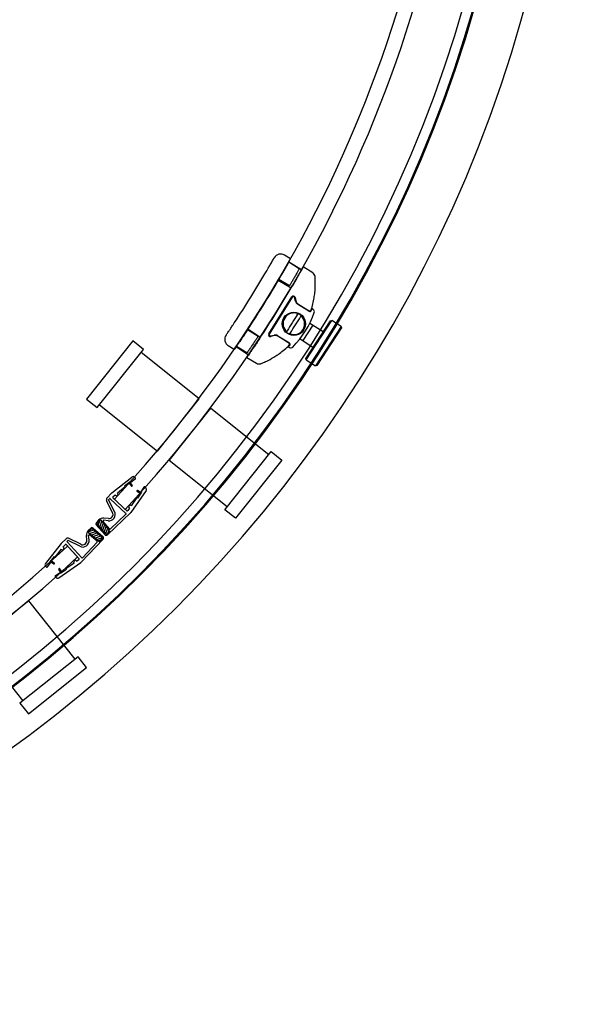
# Model space of a CAD drawing. Header units: millimetres. Extents: x 1633.97 to 1634.77, y 1295.267 to 1296.067.
# Tile 2 of 3: x 1634.544 to 1634.767, y 1295.27 to 1295.667. Entities that reach past the tile are written whole.
import ezdxf

# ---------------------------------------------------------------- set-up
doc = ezdxf.new("R2010")
doc.units = ezdxf.units.MM
doc.header["$LTSCALE"] = 0.1
doc.layers.add('SANINDUSA', color=3, linetype='Continuous')

msp = doc.modelspace()

# ---------------------------------------------------------------- hatches: boundary and pattern name
at = {"layer": 'SANINDUSA'}
h = msp.add_hatch(dxfattribs=at)
h.set_pattern_fill('ANSI31', color=256, scale=0.00025, angle=424.9645983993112, style=0)
h.set_pattern_definition([(250.0354016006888, (1632.669486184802, 1295.196456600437), (-0.0007460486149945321, 0.0002710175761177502), [])])
h.paths.add_polyline_path([(1634.575459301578, 1295.463113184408, -0.3838435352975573), (1634.575467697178, 1295.463581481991), (1634.576545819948, 1295.464736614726, -0.4478619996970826), (1634.577067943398, 1295.46472497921), (1634.580495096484, 1295.460708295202, -0.4004526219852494), (1634.580468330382, 1295.460225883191), (1634.579355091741, 1295.459181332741, -0.4255353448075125), (1634.578851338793, 1295.459207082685)])
h = msp.add_hatch(dxfattribs=at)
h.set_pattern_fill('ANSI31', color=256, scale=0.00025, angle=334.9645983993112, style=0)
h.set_pattern_definition([(19.96459839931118, (1634.84029720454, 1297.367264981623), (-0.0002710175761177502, 0.0007460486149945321), [])])
h.paths.add_polyline_path([(1634.573640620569, 1295.461291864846, 0.3838435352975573), (1634.573172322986, 1295.461283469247), (1634.572017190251, 1295.460205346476, 0.4478619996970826), (1634.572028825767, 1295.459683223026), (1634.576045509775, 1295.456256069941, 0.4004526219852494), (1634.576527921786, 1295.456282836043), (1634.577572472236, 1295.457396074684, 0.4255353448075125), (1634.577546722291, 1295.457899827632)])

# ---------------------------------------------------------------- linework, layer by layer
for p, q in [((1634.653536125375, 1295.570103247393), (1634.65110307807, 1295.571617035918)), ((1634.652766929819, 1295.568880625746), (1634.657972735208, 1295.565861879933)), ((1634.652766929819, 1295.568880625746), (1634.657972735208, 1295.565861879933)), ((1634.65705388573, 1295.566147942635), (1634.652804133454, 1295.568792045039)), ((1634.658631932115, 1295.566921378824), (1634.658636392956, 1295.566928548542)), ((1634.662465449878, 1295.564546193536), (1634.658636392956, 1295.566928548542)), ((1634.64850298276, 1295.561527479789), (1634.653708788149, 1295.558508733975)), ((1634.64850298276, 1295.561527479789), (1634.653708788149, 1295.558508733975)), ((1634.653073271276, 1295.559202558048), (1634.648826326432, 1295.561844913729)), ((1634.644756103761, 1295.539886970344), (1634.654047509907, 1295.554820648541)), ((1634.654223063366, 1295.554724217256), (1634.64493165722, 1295.539790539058)), ((1634.655475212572, 1295.553110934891), (1634.655134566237, 1295.554573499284)), ((1634.655323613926, 1295.554609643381), (1634.655664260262, 1295.553147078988)), ((1634.660958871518, 1295.549009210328), (1634.656366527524, 1295.551866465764)), ((1634.656466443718, 1295.552027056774), (1634.659745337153, 1295.549987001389)), ((1634.662664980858, 1295.549714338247), (1634.662190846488, 1295.550009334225)), ((1634.636283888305, 1295.541888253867), (1634.641292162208, 1295.538552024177)), ((1634.636283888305, 1295.541888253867), (1634.641292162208, 1295.538552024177)), ((1634.662578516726, 1295.543442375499), (1634.658481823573, 1295.537173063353)), ((1634.669497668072, 1295.545180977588), (1634.659651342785, 1295.530112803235)), ((1634.659796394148, 1295.5294207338), (1634.670189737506, 1295.545326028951)), ((1634.661316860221, 1295.544266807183), (1634.666631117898, 1295.540794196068)), ((1634.673956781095, 1295.542864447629), (1634.663563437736, 1295.526959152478)), ((1634.664255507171, 1295.527104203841), (1634.674101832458, 1295.542172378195)), ((1634.669497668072, 1295.545180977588), (1634.670189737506, 1295.545326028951)), ((1634.673956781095, 1295.542864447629), (1634.670189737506, 1295.545326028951)), ((1634.673956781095, 1295.542864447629), (1634.674101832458, 1295.542172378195)), ((1634.640394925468, 1295.538824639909), (1634.636147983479, 1295.541466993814)), ((1634.645469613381, 1295.539039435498), (1634.646932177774, 1295.539380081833)), ((1634.64697180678, 1295.539176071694), (1634.645509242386, 1295.538835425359)), ((1634.65161043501, 1295.536910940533), (1634.648331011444, 1295.538951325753)), ((1634.648442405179, 1295.539130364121), (1634.653035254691, 1295.536272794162)), ((1634.65734538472, 1295.53791567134), (1634.662534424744, 1295.534524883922)), ((1634.58986464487, 1295.537019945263), (1634.571158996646, 1295.513565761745)), ((1634.575458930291, 1295.510136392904), (1634.594164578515, 1295.533590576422)), ((1634.594164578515, 1295.533590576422), (1634.58986464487, 1295.537019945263)), ((1634.630820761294, 1295.533592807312), (1634.628387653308, 1295.535106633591)), ((1634.631571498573, 1295.534814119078), (1634.636579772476, 1295.531477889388)), ((1634.631571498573, 1295.534814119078), (1634.636579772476, 1295.531477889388)), ((1634.635923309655, 1295.532184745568), (1634.631673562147, 1295.534828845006)), ((1634.652682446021, 1295.534725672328), (1634.653156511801, 1295.534430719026)), ((1634.616683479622, 1295.513712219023), (1634.593229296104, 1295.532417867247)), ((1634.635920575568, 1295.530418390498), (1634.63974963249, 1295.528036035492)), ((1634.659796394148, 1295.5294207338), (1634.659651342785, 1295.530112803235)), ((1634.659796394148, 1295.5294207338), (1634.663563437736, 1295.526959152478)), ((1634.664255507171, 1295.527104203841), (1634.663563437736, 1295.526959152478)), ((1634.571158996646, 1295.513565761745), (1634.575458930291, 1295.510136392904)), ((1634.576394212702, 1295.51130910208), (1634.599848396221, 1295.492603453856)), ((1634.599848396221, 1295.492603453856), (1634.616683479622, 1295.513712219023)), ((1634.604539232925, 1295.488862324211), (1634.621374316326, 1295.509971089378)), ((1634.621374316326, 1295.509971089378), (1634.644828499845, 1295.491265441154)), ((1634.627058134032, 1295.468983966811), (1634.645763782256, 1295.49243815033)), ((1634.645763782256, 1295.49243815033), (1634.650063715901, 1295.489008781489)), ((1634.627993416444, 1295.470156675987), (1634.604539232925, 1295.488862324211)), ((1634.650063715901, 1295.489008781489), (1634.631358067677, 1295.46555459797)), ((1634.581404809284, 1295.475778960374), (1634.589447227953, 1295.482167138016)), ((1634.590841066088, 1295.481798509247), (1634.590490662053, 1295.482125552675)), ((1634.586837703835, 1295.478178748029), (1634.583732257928, 1295.475712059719)), ((1634.58882057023, 1295.480264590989), (1634.586588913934, 1295.478491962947)), ((1634.586588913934, 1295.478491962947), (1634.586837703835, 1295.478178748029)), ((1634.588272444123, 1295.479829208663), (1634.5893298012, 1295.478498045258)), ((1634.588585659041, 1295.480077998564), (1634.589643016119, 1295.478746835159)), ((1634.58882057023, 1295.480264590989), (1634.589069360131, 1295.47995137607)), ((1634.590822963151, 1295.481344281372), (1634.589069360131, 1295.47995137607)), ((1634.594336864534, 1295.478064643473), (1634.593068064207, 1295.476219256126)), ((1634.595139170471, 1295.477786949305), (1634.594788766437, 1295.478113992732)), ((1634.57947715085, 1295.473726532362), (1634.581317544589, 1295.475698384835)), ((1634.581867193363, 1295.474230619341), (1634.582782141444, 1295.474957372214)), ((1634.582945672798, 1295.474804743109), (1634.582782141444, 1295.474957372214)), ((1634.583764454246, 1295.475682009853), (1634.583732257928, 1295.475712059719)), ((1634.595252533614, 1295.476748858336), (1634.589114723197, 1295.467821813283)), ((1634.593001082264, 1295.475415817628), (1634.591600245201, 1295.476378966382)), ((1634.593397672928, 1295.475992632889), (1634.59178298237, 1295.473644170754)), ((1634.593227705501, 1295.475745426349), (1634.591826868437, 1295.476708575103)), ((1634.593397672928, 1295.475992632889), (1634.593068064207, 1295.476219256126)), ((1634.581724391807, 1295.467865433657), (1634.579317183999, 1295.472590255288)), ((1634.582526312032, 1295.468273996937), (1634.580132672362, 1295.472972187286)), ((1634.580431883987, 1295.473389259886), (1634.580148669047, 1295.473085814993)), ((1634.587104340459, 1295.467503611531), (1634.580785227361, 1295.473401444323)), ((1634.58740511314, 1295.468590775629), (1634.581849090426, 1295.473776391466)), ((1634.582433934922, 1295.473230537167), (1634.586820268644, 1295.469136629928)), ((1634.589206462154, 1295.470602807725), (1634.589174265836, 1295.470632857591)), ((1634.591453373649, 1295.47387079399), (1634.589206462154, 1295.470602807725)), ((1634.59178298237, 1295.473644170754), (1634.591453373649, 1295.47387079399)), ((1634.588974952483, 1295.46765912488), (1634.579628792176, 1295.458889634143)), ((1634.587104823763, 1295.467138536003), (1634.58087004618, 1295.461288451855)), ((1634.588519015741, 1295.469602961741), (1634.587857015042, 1295.468640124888)), ((1634.588519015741, 1295.469602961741), (1634.588355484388, 1295.469755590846)), ((1634.631358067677, 1295.46555459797), (1634.627058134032, 1295.468983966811)), ((1634.575157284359, 1295.462850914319), (1634.578549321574, 1295.458944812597)), ((1634.576085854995, 1295.464830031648), (1634.57517527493, 1295.463854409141)), ((1634.575459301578, 1295.463113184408), (1634.578851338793, 1295.459207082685)), ((1634.576545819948, 1295.464736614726), (1634.575467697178, 1295.463581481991)), ((1634.580495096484, 1295.460708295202), (1634.577067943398, 1295.46472497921)), ((1634.580508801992, 1295.461308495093), (1634.577961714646, 1295.464293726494)), ((1634.57992078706, 1295.464509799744), (1634.578179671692, 1295.464704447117)), ((1634.580020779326, 1295.4654042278), (1634.57819125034, 1295.465608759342)), ((1634.571349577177, 1295.456730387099), (1634.571145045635, 1295.458559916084)), ((1634.571923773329, 1295.46066531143), (1634.572899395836, 1295.461575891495)), ((1634.572017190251, 1295.460205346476), (1634.573172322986, 1295.461283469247)), ((1634.576045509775, 1295.456256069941), (1634.572028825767, 1295.459683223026)), ((1634.572244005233, 1295.456830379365), (1634.57204935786, 1295.458571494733)), ((1634.575445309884, 1295.456242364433), (1634.572460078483, 1295.458789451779)), ((1634.573640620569, 1295.461291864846), (1634.577546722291, 1295.457899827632)), ((1634.573902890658, 1295.461593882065), (1634.57780899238, 1295.45820184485)), ((1634.580468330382, 1295.460225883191), (1634.579355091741, 1295.459181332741)), ((1634.560974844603, 1295.455346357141), (1634.554586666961, 1295.447303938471)), ((1634.563027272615, 1295.457274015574), (1634.561055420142, 1295.455433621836)), ((1634.562523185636, 1295.454883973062), (1634.561796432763, 1295.45396902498)), ((1634.568163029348, 1295.449346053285), (1634.562977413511, 1295.454902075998)), ((1634.569250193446, 1295.449646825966), (1634.563352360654, 1295.455965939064)), ((1634.563364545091, 1295.456319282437), (1634.563667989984, 1295.456602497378)), ((1634.56352326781, 1295.454317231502), (1634.567617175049, 1295.449930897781)), ((1634.56847980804, 1295.454224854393), (1634.563781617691, 1295.456618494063)), ((1634.56888837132, 1295.455026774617), (1634.564163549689, 1295.457433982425)), ((1634.569094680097, 1295.447776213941), (1634.577864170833, 1295.457122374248)), ((1634.569615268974, 1295.449646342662), (1634.575465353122, 1295.455881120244)), ((1634.576527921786, 1295.456282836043), (1634.577572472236, 1295.457396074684)), ((1634.558575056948, 1295.44991346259), (1634.561041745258, 1295.453018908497)), ((1634.561071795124, 1295.452986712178), (1634.561041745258, 1295.453018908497)), ((1634.561949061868, 1295.453805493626), (1634.561796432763, 1295.45396902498)), ((1634.554955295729, 1295.445910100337), (1634.554628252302, 1295.446260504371)), ((1634.555409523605, 1295.445928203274), (1634.556802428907, 1295.447681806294)), ((1634.556489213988, 1295.447930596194), (1634.55826184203, 1295.450162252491)), ((1634.556489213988, 1295.447930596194), (1634.556802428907, 1295.447681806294)), ((1634.556675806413, 1295.448165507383), (1634.558006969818, 1295.447108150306)), ((1634.556924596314, 1295.448478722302), (1634.558255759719, 1295.447421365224)), ((1634.55826184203, 1295.450162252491), (1634.558575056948, 1295.44991346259)), ((1634.560004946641, 1295.44149863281), (1634.568931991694, 1295.447636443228)), ((1634.562883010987, 1295.445297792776), (1634.566150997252, 1295.447544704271)), ((1634.566150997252, 1295.447544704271), (1634.566120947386, 1295.447576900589)), ((1634.567150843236, 1295.448232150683), (1634.56699821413, 1295.448395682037)), ((1634.567150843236, 1295.448232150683), (1634.568113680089, 1295.448894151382)), ((1634.558689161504, 1295.44241430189), (1634.560534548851, 1295.443683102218)), ((1634.561008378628, 1295.443523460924), (1634.560045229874, 1295.444924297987)), ((1634.561337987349, 1295.44375008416), (1634.560374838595, 1295.445150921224)), ((1634.560761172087, 1295.443353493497), (1634.560534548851, 1295.443683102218)), ((1634.560761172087, 1295.443353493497), (1634.563109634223, 1295.444968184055)), ((1634.563109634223, 1295.444968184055), (1634.562883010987, 1295.445297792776)), ((1634.558966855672, 1295.441611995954), (1634.558639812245, 1295.441962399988)), ((1634.547891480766, 1295.4322119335), (1634.526782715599, 1295.415376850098)), ((1634.56659712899, 1295.408757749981), (1634.547891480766, 1295.4322119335)), ((1634.526782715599, 1295.415376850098), (1634.545488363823, 1295.39192266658)), ((1634.567769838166, 1295.409693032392), (1634.544315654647, 1295.390987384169)), ((1634.571199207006, 1295.405393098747), (1634.567769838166, 1295.409693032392)), ((1634.547745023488, 1295.386687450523), (1634.571199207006, 1295.405393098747)), ((1634.544315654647, 1295.390987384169), (1634.547745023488, 1295.386687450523))]:
    msp.add_line(p, q, dxfattribs=at)
for centre, radius in [((1634.654869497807, 1295.543964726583), 0.004699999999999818), ((1634.654864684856, 1295.543966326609), 0.00450000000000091)]:
    msp.add_circle(centre, radius, dxfattribs=at)
for centre, radius, start, end in [((1634.210326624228, 1295.820530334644), 0.5090000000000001, 316.9749635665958, 1.474963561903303), ((1634.210326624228, 1295.820530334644), 0.515, 316.9749635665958, 1.474963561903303), ((1634.221348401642, 1295.815405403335), 0.5259298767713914, 270, 0), ((1634.221351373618, 1295.815402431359), 0.5458607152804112, 270, 0), ((1634.221351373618, 1295.815402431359), 0.5263607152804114, 270, 0), ((1634.221351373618, 1295.815402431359), 0.5218607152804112, 270, 0), ((1634.270729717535, 1295.78294885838), 0.4380000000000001, 326.4763697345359, 330.9253406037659), ((1634.649518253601, 1295.56906981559), 0.003, 58.11103449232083, 150.5492027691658), ((1634.270729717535, 1295.78294885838), 0.432, 326.465093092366, 329.7584073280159), ((1634.661408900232, 1295.56284804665), 0.002, 4.574003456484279, 58.11103449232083), ((1634.270729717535, 1295.78294885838), 0.4440000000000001, 326.4983095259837, 329.7248495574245), ((1634.654641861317, 1295.554450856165), 0.0007, 13.11103449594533, 148.1110344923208), ((1634.654647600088, 1295.554460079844), 0.0005, 13.11103449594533, 148.1110344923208), ((1634.628701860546, 1295.560231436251), 0.03481153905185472, 341.9398542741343, 350.5044136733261), ((1634.65742307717, 1295.55356461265), 0.002, 193.1110344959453, 238.1110344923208), ((1634.657417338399, 1295.553555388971), 0.001800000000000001, 193.1110344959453, 238.1110344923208), ((1634.628707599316, 1295.560240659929), 0.03501153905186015, 341.9398542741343, 343.008654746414), ((1634.662136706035, 1295.548865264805), 0.001000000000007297, 341.2073745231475, 58.11103449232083), ((1634.654864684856, 1295.543966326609), 0.004353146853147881, 66.62895543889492, 229.5931135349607), ((1634.654864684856, 1295.543966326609), 0.004353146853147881, 246.6289554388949, 49.59311353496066), ((1634.628707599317, 1295.56024065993), 0.0363115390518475, 315.0187243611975, 341.2073745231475), ((1634.654864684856, 1295.543966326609), 0.004496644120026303, 54.01874190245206, 62.2033270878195), ((1634.661328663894, 1295.549603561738), 0.0007000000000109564, 238.1110344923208, 341.9398542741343), ((1634.661322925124, 1295.549594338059), 0.0004999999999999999, 238.1110344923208, 341.9398542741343), ((1634.628701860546, 1295.560231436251), 0.03481153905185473, 341.140949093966, 341.9398542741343), ((1634.629972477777, 1295.537653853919), 0.003, 145.6742983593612, 238.1110344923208), ((1634.645350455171, 1295.539517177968), 0.0007, 148.1110344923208, 283.1110344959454), ((1634.645356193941, 1295.539526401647), 0.0005, 148.1110344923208, 283.1110344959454), ((1634.647385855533, 1295.537432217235), 0.002, 58.11103449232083, 103.1110344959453), ((1634.647380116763, 1295.537422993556), 0.001800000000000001, 58.11103449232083, 103.1110344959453), ((1634.654864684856, 1295.543966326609), 0.004496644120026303, 234.018741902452, 242.2033270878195), ((1634.628701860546, 1295.560231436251), 0.03481153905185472, 305.7176553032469, 314.2863747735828), ((1634.628707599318, 1295.560240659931), 0.03501153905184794, 313.2175106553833, 314.2863747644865), ((1634.652659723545, 1295.535669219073), 0.0004999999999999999, 314.2863747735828, 58.11103449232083), ((1634.628701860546, 1295.560231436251), 0.03481153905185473, 314.2863747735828, 315.1117845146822), ((1634.652665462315, 1295.535678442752), 0.000700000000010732, 314.2863747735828, 58.11103449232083), ((1634.653684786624, 1295.535279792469), 0.0009999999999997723, 238.1110344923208, 315.0187243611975), ((1634.640806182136, 1295.529734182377), 0.002, 238.1110344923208, 291.648065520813), ((1634.589944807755, 1295.481540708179), 0.0008000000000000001, 46.97496356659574, 128.4604851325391), ((1634.589486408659, 1295.478622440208), 0.0001999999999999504, 218.4604851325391, 38.46048513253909), ((1634.590636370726, 1295.481579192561), 0.0003, 308.4604851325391, 46.97496356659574), ((1634.594584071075, 1295.477894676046), 0.0003, 46.97496356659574, 145.4894419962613), ((1634.581902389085, 1295.475152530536), 0.0008000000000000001, 128.4604851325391, 136.9749635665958), ((1634.582053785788, 1295.473995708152), 0.0003, 128.4604851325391, 226.9749635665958), ((1634.583355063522, 1295.475243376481), 0.0006, 226.9749635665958, 316.9749635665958), ((1634.583355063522, 1295.475243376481), 0.0006, 316.9749635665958, 46.97496356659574), ((1634.591713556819, 1295.476543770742), 0.0001999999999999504, 55.48944199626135, 235.4894419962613), ((1634.594593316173, 1295.477202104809), 0.0008000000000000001, 325.4894419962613, 46.97496356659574), ((1634.580208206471, 1295.473044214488), 0.001, 136.9749635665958, 206.997987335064), ((1634.580221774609, 1295.473017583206), 9.999999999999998e-05, 136.9749635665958, 206.997987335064), ((1634.580614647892, 1295.473218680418), 0.00025, 46.97496356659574, 136.9749635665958), ((1634.588764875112, 1295.470194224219), 0.0006, 136.9749635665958, 226.9749635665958), ((1634.588764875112, 1295.470194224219), 0.0006, 46.97496356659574, 136.9749635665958), ((1634.580209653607, 1295.467093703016), 0.0026, 263.6211252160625, 26.99798733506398), ((1634.580209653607, 1295.467093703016), 0.0017, 263.6211252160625, 26.99798733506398), ((1634.58693376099, 1295.467320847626), 0.00025, 313.176737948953, 46.97496356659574), ((1634.587609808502, 1295.468810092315), 0.0003, 226.9749635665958, 325.4894419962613), ((1634.588290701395, 1295.468388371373), 0.001, 313.176737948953, 325.4894419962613), ((1634.575723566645, 1295.463342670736), 0.0007500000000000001, 136.9749635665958, 220.9708687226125), ((1634.575723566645, 1295.463342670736), 0.00035, 136.9749635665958, 220.9708687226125), ((1634.577913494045, 1295.463124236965), 0.0025, 83.62112521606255, 136.9749635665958), ((1634.576801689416, 1295.46449780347), 0.00035, 40.47178721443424, 136.9749635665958), ((1634.578151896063, 1295.464455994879), 0.00025, 83.62112521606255, 220.4717872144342), ((1634.573629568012, 1295.458837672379), 0.0025, 133.0250364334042, 186.3788747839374), ((1634.572256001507, 1295.459949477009), 0.00035, 133.0250364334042, 229.5282127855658), ((1634.572297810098, 1295.458599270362), 0.00025, 49.52821278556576, 186.3788747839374), ((1634.573411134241, 1295.46102759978), 0.0007500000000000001, 49.02913127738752, 133.0250364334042), ((1634.573411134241, 1295.46102759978), 0.00035, 49.02913127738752, 133.0250364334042), ((1634.577317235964, 1295.457635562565), 0.0007500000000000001, 316.823262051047, 49.02913127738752), ((1634.579115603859, 1295.459436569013), 0.0007500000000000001, 220.9708687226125, 313.176737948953), ((1634.579115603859, 1295.459436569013), 0.00035, 220.9708687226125, 313.176737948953), ((1634.580228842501, 1295.460481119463), 0.00035, 313.176737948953, 40.47178721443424), ((1634.580698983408, 1295.461470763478), 0.00025, 220.4717872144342, 313.176737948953), ((1634.216223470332, 1295.826424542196), 0.5090000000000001, 268.5250364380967, 313.0250364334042), ((1634.561601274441, 1295.45484877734), 0.0008000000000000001, 133.0250364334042, 141.5395148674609), ((1634.562758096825, 1295.454697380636), 0.0003, 43.02503643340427, 141.5395148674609), ((1634.563709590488, 1295.456542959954), 0.001, 63.00201266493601, 133.0250364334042), ((1634.563535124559, 1295.456136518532), 0.00025, 133.0250364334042, 223.0250364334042), ((1634.563736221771, 1295.456529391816), 9.999999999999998e-05, 63.00201266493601, 133.0250364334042), ((1634.569660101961, 1295.456541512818), 0.0026, 243.002012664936, 6.378874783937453), ((1634.569660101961, 1295.456541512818), 0.0017, 243.002012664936, 6.378874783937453), ((1634.575283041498, 1295.456052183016), 0.00025, 316.823262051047, 49.52821278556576), ((1634.576272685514, 1295.456522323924), 0.00035, 229.5282127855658, 316.823262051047), ((1634.577317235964, 1295.457635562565), 0.00035, 316.823262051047, 49.02913127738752), ((1634.561510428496, 1295.453396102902), 0.0006, 223.0250364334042, 313.0250364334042), ((1634.561510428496, 1295.453396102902), 0.0006, 313.0250364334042, 43.02503643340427), ((1634.216223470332, 1295.826424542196), 0.515, 268.5250364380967, 313.0250364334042), ((1634.555213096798, 1295.44680635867), 0.0008000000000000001, 141.5395148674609, 223.0250364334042), ((1634.558131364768, 1295.447264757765), 0.0001999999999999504, 231.5395148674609, 51.53951486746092), ((1634.566559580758, 1295.447986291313), 0.0006, 133.0250364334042, 223.0250364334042), ((1634.566559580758, 1295.447986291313), 0.0006, 43.02503643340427, 133.0250364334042), ((1634.567943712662, 1295.449141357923), 0.0003, 304.5105580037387, 43.02503643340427), ((1634.568365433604, 1295.44846046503), 0.001, 304.5105580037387, 316.823262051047), ((1634.569432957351, 1295.449817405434), 0.00025, 223.0250364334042, 316.823262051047), ((1634.555174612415, 1295.446114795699), 0.0003, 223.0250364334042, 321.5395148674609), ((1634.558859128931, 1295.44216709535), 0.0003, 124.5105580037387, 223.0250364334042), ((1634.560210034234, 1295.445037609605), 0.0001999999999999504, 34.51055800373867, 214.5105580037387), ((1634.559551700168, 1295.442157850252), 0.0008000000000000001, 223.0250364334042, 304.5105580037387)]:
    msp.add_arc(centre, radius, start, end, dxfattribs=at)
for centre, major_axis, ratio, start_param, end_param in [((1634.654396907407, 1295.54425736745), (0.003951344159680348, 0.00635082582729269), 0.03489949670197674, 1.03609607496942, 2.105496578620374), ((1634.655332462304, 1295.543675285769), (-0.003951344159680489, -0.006350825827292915), 0.03489949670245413, 1.036096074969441, 2.105496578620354)]:
    msp.add_ellipse(centre, major_axis=major_axis, ratio=ratio, start_param=start_param, end_param=end_param, dxfattribs=at)
for points, knots in [([(1634.64393858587, 1295.565373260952), (1634.644134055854, 1295.565708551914), (1634.644330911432, 1295.566047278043), (1634.644523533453, 1295.566379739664), (1634.644793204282, 1295.566845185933), (1634.645052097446, 1295.567294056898), (1634.645294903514, 1295.567716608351), (1634.645634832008, 1295.568308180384), (1634.645939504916, 1295.568841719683), (1634.64618749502, 1295.569277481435), (1634.646507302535, 1295.569839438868), (1634.646732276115, 1295.57023750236), (1634.64683668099, 1295.570422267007), (1634.646882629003, 1295.570503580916), (1634.646905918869, 1295.570544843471), (1634.646905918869, 1295.570544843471)], [-6.181149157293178e-14, -6.181149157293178e-14, -6.181149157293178e-14, -6.181149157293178e-14, 1.172412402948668, 1.172412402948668, 1.172412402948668, 2.813789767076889, 2.813789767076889, 2.813789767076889, 5.111718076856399, 5.111718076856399, 5.111718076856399, 8.075121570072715, 8.075121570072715, 8.075121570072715, 9.379299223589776, 9.379299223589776, 9.379299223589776, 9.379299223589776]), ([(1634.65705388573, 1295.566147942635), (1634.65705388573, 1295.566147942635), (1634.657042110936, 1295.566126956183), (1634.65699249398, 1295.566038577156), (1634.656954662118, 1295.565971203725), (1634.656854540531, 1295.565793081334), (1634.656792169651, 1295.565682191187), (1634.656647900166, 1295.565426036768), (1634.65656599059, 1295.565280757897), (1634.656391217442, 1295.564971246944), (1634.656292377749, 1295.56479642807), (1634.656076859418, 1295.564415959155), (1634.655960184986, 1295.564210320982), (1634.655716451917, 1295.563781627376), (1634.655589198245, 1295.563558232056), (1634.655332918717, 1295.563109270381), (1634.655203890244, 1295.56288370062), (1634.654954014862, 1295.562447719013), (1634.65482462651, 1295.562222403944), (1634.654566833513, 1295.561774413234), (1634.654438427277, 1295.561551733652), (1634.654191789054, 1295.561124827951), (1634.654073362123, 1295.560920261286), (1634.653854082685, 1295.56054209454), (1634.653753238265, 1295.560368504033), (1634.653574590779, 1295.560061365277), (1634.653490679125, 1295.559917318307), (1634.653342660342, 1295.55966348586), (1634.653278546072, 1295.55955368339), (1634.653175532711, 1295.55937737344), (1634.653136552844, 1295.559310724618), (1634.653085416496, 1295.55922330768), (1634.653073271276, 1295.559202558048), (1634.653073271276, 1295.559202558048)], [0, 0, 0, 0, 0.7535225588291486, 0.7535225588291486, 1.507045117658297, 1.507045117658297, 2.260567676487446, 2.260567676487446, 3.014090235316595, 3.014090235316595, 3.767920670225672, 3.767920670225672, 4.521751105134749, 4.521751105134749, 5.275581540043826, 5.275581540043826, 6.029411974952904, 6.029411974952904, 6.783115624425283, 6.783115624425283, 7.536819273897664, 7.536819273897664, 8.290522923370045, 8.290522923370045, 9.044226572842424, 9.044226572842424, 9.79766565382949, 9.79766565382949, 10.55110473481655, 10.55110473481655, 11.30454381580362, 11.30454381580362, 12.05798289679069, 12.05798289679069, 12.05798289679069, 12.05798289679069]), ([(1634.658631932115, 1295.566921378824), (1634.65862260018, 1295.56690462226), (1634.658597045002, 1295.566858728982), (1634.658498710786, 1295.566682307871), (1634.658414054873, 1295.566530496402), (1634.658189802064, 1295.566129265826), (1634.658050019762, 1295.56587953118), (1634.65772628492, 1295.565302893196), (1634.657542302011, 1295.56497596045), (1634.657149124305, 1295.564279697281), (1634.656926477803, 1295.563886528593), (1634.65644013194, 1295.563031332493), (1634.656176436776, 1295.56256933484), (1634.655624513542, 1295.561606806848), (1634.655335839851, 1295.561105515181), (1634.654753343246, 1295.560098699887), (1634.654459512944, 1295.559593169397), (1634.654174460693, 1295.55910487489)], [27.5146462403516, 27.5146462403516, 27.5146462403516, 27.5146462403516, 28.8227653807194, 28.8227653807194, 30.51790765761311, 30.51790765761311, 32.21304993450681, 32.21304993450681, 33.90819221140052, 33.90819221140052, 35.60441648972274, 35.60441648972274, 37.30064076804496, 37.30064076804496, 38.99686504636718, 38.99686504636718, 40.69308932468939, 40.69308932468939, 40.69308932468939, 40.69308932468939]), ([(1634.663036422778, 1295.554488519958), (1634.66314832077, 1295.555157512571), (1634.663241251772, 1295.555836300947), (1634.663312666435, 1295.55649842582), (1634.663439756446, 1295.557676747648), (1634.663498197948, 1295.558803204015), (1634.663510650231, 1295.559793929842), (1634.663521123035, 1295.560627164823), (1634.663499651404, 1295.561358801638), (1634.663472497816, 1295.561918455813), (1634.663453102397, 1295.562318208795), (1634.663431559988, 1295.562624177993), (1634.663417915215, 1295.562808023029), (1634.663408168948, 1295.562939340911), (1634.66340253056, 1295.563007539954), (1634.66340253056, 1295.563007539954)], [0, 0, 0, 0, 1.917951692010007, 1.917951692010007, 1.917951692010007, 5.331151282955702, 5.331151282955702, 5.331151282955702, 8.201771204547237, 8.201771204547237, 8.201771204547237, 10.25221400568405, 10.25221400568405, 10.25221400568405, 11.71681600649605, 11.71681600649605, 11.71681600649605, 11.71681600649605]), ([(1634.659745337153, 1295.549987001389), (1634.659820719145, 1295.549940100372), (1634.659896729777, 1295.549892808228), (1634.659971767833, 1295.5498461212), (1634.66020157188, 1295.549703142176), (1634.660420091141, 1295.549567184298), (1634.660599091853, 1295.549455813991), (1634.660726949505, 1295.549376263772), (1634.660834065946, 1295.549309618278), (1634.660912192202, 1295.54926100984), (1634.66096799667, 1295.549226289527), (1634.66100859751, 1295.549201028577), (1634.661032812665, 1295.54918596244), (1634.661050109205, 1295.549175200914), (1634.661058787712, 1295.549169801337), (1634.661058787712, 1295.549169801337)], [0, 0, 0, 0, 0.2663444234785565, 0.2663444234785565, 0.2663444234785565, 1.082024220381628, 1.082024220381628, 1.082024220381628, 1.664652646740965, 1.664652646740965, 1.664652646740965, 2.080815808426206, 2.080815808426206, 2.080815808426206, 2.37807520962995, 2.37807520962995, 2.37807520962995, 2.37807520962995]), ([(1634.656219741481, 1295.547612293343), (1634.656230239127, 1295.547628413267), (1634.656241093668, 1295.547644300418), (1634.656252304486, 1295.54765992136), (1634.656286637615, 1295.547707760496), (1634.656324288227, 1295.547753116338), (1634.656365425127, 1295.547794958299), (1634.656394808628, 1295.547824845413), (1634.656426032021, 1295.547853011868), (1634.656459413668, 1295.547878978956), (1634.656483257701, 1295.547897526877), (1634.65650815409, 1295.547914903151), (1634.656534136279, 1295.547930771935), (1634.656552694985, 1295.547942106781), (1634.656571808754, 1295.547952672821), (1634.65659150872, 1295.547962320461)], [-0.5867553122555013, -0.5867553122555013, -0.5867553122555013, -0.5867553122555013, -0.5210387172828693, -0.5210387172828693, -0.5210387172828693, -0.3197816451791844, -0.3197816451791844, -0.3197816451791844, -0.1760265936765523, -0.1760265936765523, -0.1760265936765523, -0.07334441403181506, -0.07334441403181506, -0.07334441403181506, 1.401041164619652e-13, 1.401041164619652e-13, 1.401041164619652e-13, 1.401041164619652e-13]), ([(1634.65659150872, 1295.547962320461), (1634.656607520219, 1295.547975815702), (1634.656623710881, 1295.547986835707), (1634.65663984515, 1295.547995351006), (1634.656662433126, 1295.548007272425), (1634.656684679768, 1295.548014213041), (1634.656706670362, 1295.548017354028), (1634.656737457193, 1295.54802175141), (1634.656767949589, 1295.548018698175), (1634.656797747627, 1295.548011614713), (1634.656839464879, 1295.548001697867), (1634.656881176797, 1295.547983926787), (1634.656921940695, 1295.547964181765), (1634.656935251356, 1295.547957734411), (1634.656948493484, 1295.54795101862), (1634.65696162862, 1295.547944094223)], [0, 0, 0, 0, 0.04807354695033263, 0.04807354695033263, 0.04807354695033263, 0.1153765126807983, 0.1153765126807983, 0.1153765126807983, 0.2096006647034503, 0.2096006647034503, 0.2096006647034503, 0.341514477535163, 0.341514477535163, 0.341514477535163, 0.3845883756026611, 0.3845883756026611, 0.3845883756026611, 0.3845883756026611]), ([(1634.65750655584, 1295.547605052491), (1634.657518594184, 1295.547596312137), (1634.657530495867, 1295.547587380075), (1634.657542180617, 1295.547578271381), (1634.657577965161, 1295.547550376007), (1634.657612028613, 1295.547521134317), (1634.6576395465, 1295.547487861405), (1634.657659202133, 1295.547464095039), (1634.657675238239, 1295.547438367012), (1634.65768493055, 1295.547408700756), (1634.65769185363, 1295.547387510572), (1634.657695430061, 1295.54736448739), (1634.65769471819, 1295.547339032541), (1634.657694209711, 1295.547320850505), (1634.657691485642, 1295.54730144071), (1634.657686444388, 1295.547281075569)], [0, 0, 0, 0, 0.04315553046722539, 0.04315553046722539, 0.04315553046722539, 0.1753193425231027, 0.1753193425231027, 0.1753193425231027, 0.2697220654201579, 0.2697220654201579, 0.2697220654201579, 0.3371525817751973, 0.3371525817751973, 0.3371525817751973, 0.3853172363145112, 0.3853172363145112, 0.3853172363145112, 0.3853172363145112]), ([(1634.657686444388, 1295.547281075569), (1634.657686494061, 1295.547259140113), (1634.657685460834, 1295.547237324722), (1634.657683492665, 1295.547215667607), (1634.65768073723, 1295.547185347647), (1634.657676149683, 1295.547155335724), (1634.657670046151, 1295.547125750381), (1634.657661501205, 1295.547084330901), (1634.657650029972, 1295.547043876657), (1634.657636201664, 1295.547004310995), (1634.657616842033, 1295.546948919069), (1634.657592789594, 1295.546895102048), (1634.657565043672, 1295.546843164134), (1634.65755598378, 1295.546826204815), (1634.657546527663, 1295.546809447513), (1634.657536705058, 1295.546792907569)], [-0.5867559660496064, -0.5867559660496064, -0.5867559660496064, -0.5867559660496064, -0.5134114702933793, -0.5134114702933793, -0.5134114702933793, -0.4107291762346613, -0.4107291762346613, -0.4107291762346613, -0.2669739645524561, -0.2669739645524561, -0.2669739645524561, -0.0657166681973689, -0.0657166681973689, -0.0657166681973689, 2.109156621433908e-13, 2.109156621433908e-13, 2.109156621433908e-13, 2.109156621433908e-13]), ([(1634.6274949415, 1295.539345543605), (1634.6274949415, 1295.539345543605), (1634.627552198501, 1295.539429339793), (1634.627663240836, 1295.539592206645), (1634.627758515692, 1295.539731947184), (1634.627892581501, 1295.53992873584), (1634.628062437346, 1295.540178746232), (1634.628185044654, 1295.540359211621), (1634.628325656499, 1295.540566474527), (1634.628479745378, 1295.540794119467), (1634.628556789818, 1295.540907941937), (1634.628637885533, 1295.541027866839), (1634.628722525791, 1295.541153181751), (1634.628841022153, 1295.541328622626), (1634.62896647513, 1295.541514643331), (1634.62909706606, 1295.541708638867), (1634.629279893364, 1295.541980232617), (1634.629471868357, 1295.542266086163), (1634.629670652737, 1295.542562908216), (1634.629948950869, 1295.542978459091), (1634.63024023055, 1295.543414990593), (1634.630534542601, 1295.543857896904), (1634.630630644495, 1295.544002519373), (1634.630727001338, 1295.5441477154), (1634.63082306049, 1295.544292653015)], [0, 0, 0, 0, 1.893097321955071, 1.893097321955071, 1.893097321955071, 3.51738389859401, 3.51738389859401, 3.51738389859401, 4.689845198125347, 4.689845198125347, 4.689845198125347, 5.276075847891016, 5.276075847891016, 5.276075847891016, 6.096798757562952, 6.096798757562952, 6.096798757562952, 7.245810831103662, 7.245810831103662, 7.245810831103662, 8.854427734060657, 8.854427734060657, 8.854427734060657, 9.379690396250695, 9.379690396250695, 9.379690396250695, 9.379690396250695]), ([(1634.635871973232, 1295.54104984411), (1634.635559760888, 1295.540578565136), (1634.635235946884, 1295.54009180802), (1634.634589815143, 1295.539124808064), (1634.634267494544, 1295.53864455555), (1634.63364753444, 1295.537724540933), (1634.633349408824, 1295.53728404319), (1634.632796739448, 1295.536470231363), (1634.632542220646, 1295.536096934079), (1634.632090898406, 1295.535436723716), (1634.631878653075, 1295.535127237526), (1634.631503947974, 1295.534582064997), (1634.631341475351, 1295.534346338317), (1634.631080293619, 1295.533967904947), (1634.630981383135, 1295.533824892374), (1634.630851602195, 1295.53363732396), (1634.630820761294, 1295.533592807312), (1634.630820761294, 1295.533592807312)], [13.56219350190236, 13.56219350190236, 13.56219350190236, 13.56219350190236, 15.2581368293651, 15.2581368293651, 16.95408015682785, 16.95408015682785, 18.65002348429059, 18.65002348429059, 20.34596681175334, 20.34596681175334, 22.04142142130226, 22.04142142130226, 23.73687603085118, 23.73687603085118, 25.4323306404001, 25.4323306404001, 27.12778524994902, 27.12778524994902, 27.12778524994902, 27.12778524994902]), ([(1634.640967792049, 1295.537877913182), (1634.640655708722, 1295.537406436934), (1634.640332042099, 1295.536919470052), (1634.639686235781, 1295.535952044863), (1634.639364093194, 1295.535471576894), (1634.638744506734, 1295.534551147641), (1634.638446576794, 1295.534110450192), (1634.637894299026, 1295.533296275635), (1634.63763997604, 1295.53292281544), (1634.637189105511, 1295.532262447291), (1634.636977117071, 1295.531952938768), (1634.63660287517, 1295.531407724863), (1634.636440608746, 1295.531171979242), (1634.636179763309, 1295.530793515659), (1634.636080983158, 1295.530650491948), (1634.63595137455, 1295.530462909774), (1634.635920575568, 1295.530418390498), (1634.635920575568, 1295.530418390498)], [13.56215432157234, 13.56215432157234, 13.56215432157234, 13.56215432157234, 15.25837738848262, 15.25837738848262, 16.9546004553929, 16.9546004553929, 18.65082352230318, 18.65082352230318, 20.34704658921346, 20.34704658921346, 22.04218888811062, 22.04218888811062, 23.73733118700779, 23.73733118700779, 25.43247348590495, 25.43247348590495, 27.12761578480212, 27.12761578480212, 27.12761578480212, 27.12761578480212]), ([(1634.640394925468, 1295.538824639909), (1634.640394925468, 1295.538824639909), (1634.640381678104, 1295.538804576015), (1634.640325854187, 1295.538720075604), (1634.640283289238, 1295.538655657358), (1634.64017064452, 1295.538485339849), (1634.640100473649, 1295.538379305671), (1634.639938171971, 1295.538134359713), (1634.639846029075, 1295.537995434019), (1634.639649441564, 1295.537699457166), (1634.63953827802, 1295.537532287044), (1634.639295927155, 1295.537168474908), (1634.63916474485, 1295.536971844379), (1634.638890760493, 1295.536561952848), (1634.638747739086, 1295.536348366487), (1634.638459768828, 1295.535919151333), (1634.638314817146, 1295.53570351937), (1634.638034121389, 1295.535286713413), (1634.637888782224, 1295.535071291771), (1634.63759927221, 1295.534643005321), (1634.637455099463, 1295.534430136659), (1634.637178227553, 1295.534022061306), (1634.637045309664, 1295.533826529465), (1634.636799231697, 1295.533465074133), (1634.636686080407, 1295.533299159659), (1634.636485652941, 1295.533005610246), (1634.636391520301, 1295.532867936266), (1634.636225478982, 1295.532625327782), (1634.636153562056, 1295.532520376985), (1634.636038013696, 1295.532351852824), (1634.635994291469, 1295.532288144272), (1634.635936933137, 1295.532204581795), (1634.635923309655, 1295.532184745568), (1634.635923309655, 1295.532184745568)], [0, 0, 0, 0, 0.7534389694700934, 0.7534389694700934, 1.506877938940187, 1.506877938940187, 2.26031690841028, 2.26031690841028, 3.013755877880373, 3.013755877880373, 3.767459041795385, 3.767459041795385, 4.521162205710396, 4.521162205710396, 5.274865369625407, 5.274865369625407, 6.028568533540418, 6.028568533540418, 6.782398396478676, 6.782398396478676, 7.536228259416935, 7.536228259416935, 8.290058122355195, 8.290058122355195, 9.043887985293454, 9.043887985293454, 9.797410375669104, 9.797410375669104, 10.55093276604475, 10.55093276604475, 11.3044551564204, 11.3044551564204, 12.05797754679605, 12.05797754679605, 12.05797754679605, 12.05797754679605]), ([(1634.652222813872, 1295.540327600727), (1634.652209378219, 1295.540337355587), (1634.652196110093, 1295.540347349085), (1634.652183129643, 1295.540357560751), (1634.652164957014, 1295.540371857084), (1634.652147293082, 1295.540386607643), (1634.652130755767, 1295.540401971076), (1634.652107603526, 1295.540423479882), (1634.652086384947, 1295.540446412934), (1634.652069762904, 1295.540471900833), (1634.652046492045, 1295.540507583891), (1634.652032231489, 1295.540548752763), (1634.652034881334, 1295.540599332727), (1634.65203574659, 1295.540615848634), (1634.652038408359, 1295.540633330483), (1634.652042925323, 1295.54065157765)], [-3.745983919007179e-13, -3.745983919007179e-13, -3.745983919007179e-13, -3.745983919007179e-13, 0.04816465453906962, 0.04816465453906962, 0.04816465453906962, 0.1155951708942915, 0.1155951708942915, 0.1155951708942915, 0.2099978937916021, 0.2099978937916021, 0.2099978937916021, 0.3421617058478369, 0.3421617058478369, 0.3421617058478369, 0.3853172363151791, 0.3853172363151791, 0.3853172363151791, 0.3853172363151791]), ([(1634.652042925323, 1295.54065157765), (1634.652042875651, 1295.540673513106), (1634.652043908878, 1295.540695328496), (1634.652045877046, 1295.540716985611), (1634.652048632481, 1295.540747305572), (1634.652053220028, 1295.540777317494), (1634.65205932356, 1295.540806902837), (1634.652067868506, 1295.540848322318), (1634.652079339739, 1295.540888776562), (1634.652093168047, 1295.540928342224), (1634.652112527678, 1295.54098373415), (1634.652136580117, 1295.541037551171), (1634.652164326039, 1295.541089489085), (1634.652173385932, 1295.541106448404), (1634.652182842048, 1295.541123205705), (1634.652192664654, 1295.54113974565)], [-0.5867559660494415, -0.5867559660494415, -0.5867559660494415, -0.5867559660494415, -0.5134114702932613, -0.5134114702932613, -0.5134114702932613, -0.410729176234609, -0.410729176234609, -0.410729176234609, -0.2669739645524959, -0.2669739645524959, -0.2669739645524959, -0.06571666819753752, -0.06571666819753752, -0.06571666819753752, 0, 0, 0, 0]), ([(1634.653137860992, 1295.539970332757), (1634.653121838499, 1295.539956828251), (1634.653105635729, 1295.53994580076), (1634.653089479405, 1295.539937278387), (1634.653066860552, 1295.539925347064), (1634.653044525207, 1295.539918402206), (1634.653022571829, 1295.539915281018), (1634.6529918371, 1295.539910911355), (1634.652961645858, 1295.539913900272), (1634.652931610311, 1295.539921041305), (1634.652889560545, 1295.539931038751), (1634.652848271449, 1295.539948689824), (1634.652807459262, 1295.539968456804), (1634.652794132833, 1295.539974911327), (1634.652780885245, 1295.539981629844), (1634.652767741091, 1295.539988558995)], [0, 0, 0, 0, 0.0481065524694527, 0.0481065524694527, 0.0481065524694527, 0.1154557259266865, 0.1154557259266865, 0.1154557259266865, 0.2097445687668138, 0.2097445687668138, 0.2097445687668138, 0.341748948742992, 0.341748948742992, 0.341748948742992, 0.3848524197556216, 0.3848524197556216, 0.3848524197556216, 0.3848524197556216]), ([(1634.65350962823, 1295.540320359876), (1634.653497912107, 1295.540302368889), (1634.653485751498, 1295.540284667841), (1634.653473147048, 1295.540267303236), (1634.653455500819, 1295.540242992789), (1634.653436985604, 1295.540219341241), (1634.653417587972, 1295.540196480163), (1634.653390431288, 1295.540164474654), (1634.653361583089, 1295.540134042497), (1634.653330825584, 1295.540105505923), (1634.653287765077, 1295.54006555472), (1634.653240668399, 1295.54002902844), (1634.653189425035, 1295.539998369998), (1634.653172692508, 1295.539988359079), (1634.653155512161, 1295.539978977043), (1634.653137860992, 1295.539970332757)], [-0.5867553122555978, -0.5867553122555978, -0.5867553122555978, -0.5867553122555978, -0.5134108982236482, -0.5134108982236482, -0.5134108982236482, -0.4107287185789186, -0.4107287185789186, -0.4107287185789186, -0.2669736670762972, -0.2669736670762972, -0.2669736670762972, -0.06571659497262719, -0.06571659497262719, -0.06571659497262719, 0, 0, 0, 0]), ([(1634.652923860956, 1295.536093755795), (1634.652923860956, 1295.536093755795), (1634.652915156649, 1295.536099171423), (1634.652897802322, 1295.536109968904), (1634.652873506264, 1295.536125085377), (1634.652832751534, 1295.536150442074), (1634.652776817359, 1295.536185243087), (1634.652698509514, 1295.536233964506), (1634.65259121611, 1295.536300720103), (1634.65246303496, 1295.536380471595), (1634.65228358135, 1295.536492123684), (1634.652064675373, 1295.536628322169), (1634.651836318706, 1295.536770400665), (1634.651761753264, 1295.536816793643), (1634.651685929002, 1295.536863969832), (1634.65161043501, 1295.536910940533)], [0, 0, 0, 0, 0.2977010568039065, 0.2977010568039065, 0.2977010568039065, 0.7144825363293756, 0.7144825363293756, 0.7144825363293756, 1.297976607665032, 1.297976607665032, 1.297976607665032, 2.114868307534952, 2.114868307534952, 2.114868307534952, 2.381608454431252, 2.381608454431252, 2.381608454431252, 2.381608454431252]), ([(1634.641543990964, 1295.5278752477), (1634.641543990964, 1295.5278752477), (1634.641608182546, 1295.527900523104), (1634.641732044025, 1295.527950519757), (1634.641905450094, 1295.528020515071), (1634.642191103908, 1295.528137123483), (1634.642559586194, 1295.528297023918), (1634.643075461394, 1295.528520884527), (1634.643741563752, 1295.528825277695), (1634.644485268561, 1295.529203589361), (1634.645458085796, 1295.529698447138), (1634.646548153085, 1295.530313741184), (1634.647646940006, 1295.531026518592), (1634.648108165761, 1295.531325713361), (1634.648571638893, 1295.531642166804), (1634.649024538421, 1295.531967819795)], [5.250855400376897e-30, 5.250855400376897e-30, 5.250855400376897e-30, 5.250855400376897e-30, 1.465666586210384, 1.465666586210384, 1.465666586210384, 3.517599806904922, 3.517599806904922, 3.517599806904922, 6.390306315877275, 6.390306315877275, 6.390306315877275, 10.14800475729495, 10.14800475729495, 10.14800475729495, 11.72533268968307, 11.72533268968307, 11.72533268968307, 11.72533268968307])]:
    msp.add_open_spline(points, degree=3, knots=knots, dxfattribs=at)

doc.saveas('drawing.dxf')
